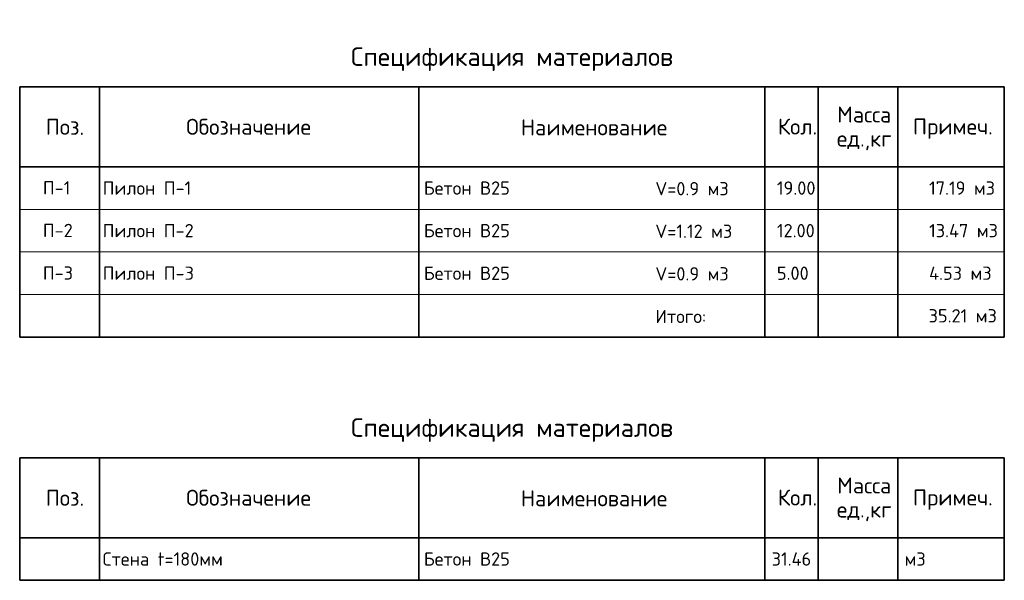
# Model space of a CAD drawing. Header units: millimetres. Extents: x 24002 to 102045, y -250 to 61883.
# Tile 30 of 31: x 83545 to 102045, y 8928 to 19461. Entities that reach past the tile are written whole.
import ezdxf

# ---------------------------------------------------------------- set-up
doc = ezdxf.new("R2010")
doc.units = ezdxf.units.MM
doc.layers.add('Standard', color=7, linetype='Continuous', lineweight=25)
doc.styles.add('ARIAL', font='ARIAL.TTF')
doc.styles.add('ISOCPEUR', font='ISOCPEUR')

msp = doc.modelspace()

# ---------------------------------------------------------------- linework, layer by layer
at = {"layer": 'Standard', "color": 7, "linetype": 'Continuous', "lineweight": 35, "transparency": 33554687}
for p, q in [((83545.1, 18197.6), (102045.1, 18197.6)), ((83545.1, 18197.6), (83545.1, 16697.6)), ((83545.1, 16697.6), (83545.1, 18197.6)), ((85045.1, 18197.6), (85045.1, 16697.6)), ((91045.1, 18197.6), (91045.1, 16697.6)), ((97545.1, 18197.6), (97545.1, 16697.6)), ((98545.1, 18197.6), (98545.1, 16697.6)), ((100045.1, 18197.6), (100045.1, 16697.6)), ((102045.1, 18197.6), (102045.1, 16697.6)), ((83545.1, 16697.6), (83545.1, 15897.6)), ((102045.1, 16697.6), (83545.1, 16697.6)), ((85045.1, 16697.6), (85045.1, 15897.6)), ((91045.1, 16697.6), (91045.1, 15897.6)), ((97545.1, 16697.6), (97545.1, 15897.6)), ((98545.1, 16697.6), (98545.1, 15897.6)), ((100045.1, 16697.6), (100045.1, 15897.6)), ((102045.1, 16697.6), (102045.1, 15897.6)), ((83545.1, 15897.6), (83545.1, 15097.6)), ((85045.1, 15897.6), (85045.1, 15097.6)), ((91045.1, 15897.6), (91045.1, 15097.6)), ((97545.1, 15897.6), (97545.1, 15097.6)), ((98545.1, 15897.6), (98545.1, 15097.6)), ((100045.1, 15897.6), (100045.1, 15097.6)), ((102045.1, 15897.6), (102045.1, 15097.6)), ((83545.1, 15097.6), (83545.1, 13497.6)), ((85045.1, 15097.6), (85045.1, 13497.6)), ((91045.1, 15097.6), (91045.1, 13497.6)), ((97545.1, 15097.6), (97545.1, 13497.6)), ((98545.1, 15097.6), (98545.1, 13497.6)), ((100045.1, 15097.6), (100045.1, 13497.6)), ((102045.1, 15097.6), (102045.1, 13497.6)), ((83545.1, 13497.6), (102045.1, 13497.6)), ((83545.1, 11227.6), (102045.1, 11227.6)), ((83545.1, 11227.6), (83545.1, 9727.6)), ((83545.1, 9727.6), (83545.1, 11227.6)), ((85045.1, 11227.6), (85045.1, 9727.6)), ((91045.1, 11227.6), (91045.1, 9727.6)), ((97545.1, 11227.6), (97545.1, 9727.6)), ((98545.1, 11227.6), (98545.1, 9727.6)), ((100045.1, 11227.6), (100045.1, 9727.6)), ((102045.1, 11227.6), (102045.1, 9727.6)), ((102045.1, 9727.6), (83545.1, 9727.6)), ((83545.1, 9727.6), (83545.1, 8927.6)), ((85045.1, 9727.6), (85045.1, 8927.6)), ((91045.1, 9727.6), (91045.1, 8927.6)), ((97545.1, 9727.6), (97545.1, 8927.6)), ((98545.1, 9727.6), (98545.1, 8927.6)), ((100045.1, 9727.6), (100045.1, 8927.6)), ((102045.1, 9727.6), (102045.1, 8927.6)), ((83545.1, 8927.6), (102045.1, 8927.6))]:
    msp.add_line(p, q, dxfattribs=at)
at = {"layer": 'Standard', "color": 7, "linetype": 'Continuous', "lineweight": 13, "transparency": 33554687}
for p, q in [((83545.1, 15897.6), (102045.1, 15897.6)), ((83545.1, 15097.6), (102045.1, 15097.6)), ((83545.1, 14297.6), (102045.1, 14297.6)), ((83545.1, 9727.6), (102045.1, 9727.6)), ((83545.1, 8927.6), (102045.1, 8927.6))]:
    msp.add_line(p, q, dxfattribs=at)
at = {"layer": 'Standard', "color": 7, "linetype": 'Continuous', "lineweight": 35, "transparency": 33554687}
for points in [[(102045.1, 16697.6), (102045.1, 16697.6)], [(102045.1, 9727.6), (102045.1, 9727.6)]]:
    msp.add_lwpolyline(points, close=True, dxfattribs=at)

# ---------------------------------------------------------------- texts
at = {"layer": 'Standard', "color": 7, "linetype": 'Continuous', "lineweight": 35, "transparency": 33554687, "style": 'ISOCPEUR'}
for s, insert, char_height, width, attachment_point in [('\\A1;{\\fISOCPEUR|i0|b0;\\H350.000000;\\W1.000000;\\C7;Спецификация материалов}\\P', (92795.1, 18497.6), 350, 6122.965, 8), ('\\A1;{\\fISOCPEUR|i0|b0;\\H300.000000;\\W1.000000;\\C7;Поз.}\\P', (84394.7, 17447.2), 300, 873.679, 5), ('\\A1;{\\fISOCPEUR|i0|b0;\\H300.000000;\\W1.000000;\\C7;Обозначение}\\P', (87846.3, 17448.5), 300, 2501.273, 5), ('\\A1;{\\fISOCPEUR|i0|b0;\\H300.000000;\\W1.000000;\\C7;Наименование}\\P', (94337.8, 17437.7), 300, 2786.667, 5), ('\\A1;{\\fISOCPEUR|i0|b0;\\H300.000000;\\W1.000000;\\C7;Кол.}\\P', (98159.9, 17452.2), 300, 888.889, 5), ('\\A1;{\\fISOCPEUR|i0|b0;\\H300.000000;\\W1.000000;\\C7;Примеч.}\\P', (101078.1, 17413.2), 300, 1553.878, 5), ('\\A1;{\\fISOCPEUR|i0|b0;\\H250.000000;\\W1.000000;\\C7;Пилон П-1}\\P', (85103.7, 16297.6), 250, 1667.424, 4), ('\\A1;{\\fISOCPEUR|i0|b0;\\H250.000000;\\W1.000000;\\C7;19.00}\\P', (97771.8, 16297.6), 250, 834.848, 4), ('\\A1;{\\fISOCPEUR|i0|b0;\\H250.000000;\\W1.000000;\\C7;Пилон П-2}\\P', (85103.7, 15497.6), 250, 1721.212, 4), ('\\A1;{\\fISOCPEUR|i0|b0;\\H250.000000;\\W1.000000;\\C7;12.00}\\P', (97771.8, 15497.6), 250, 834.848, 4), ('\\A1;{\\fISOCPEUR|i0|b0;\\H250.000000;\\W1.000000;\\C7;Пилон П-3}\\P', (85103.7, 14697.6), 250, 1721.212, 4), ('\\A1;{\\fISOCPEUR|i0|b0;\\H250.000000;\\W1.000000;\\C7;5.00}\\P', (97771.8, 14697.6), 250, 715.385, 4), ('\\A1;{\\fISOCPEUR|i0|b0;\\H350.000000;\\W1.000000;\\C7;Спецификация материалов}\\P', (92795.1, 11527.6), 350, 6122.965, 8), ('\\A1;{\\fISOCPEUR|i0|b0;\\H300.000000;\\W1.000000;\\C7;Поз.}\\P', (84394.7, 10477.2), 300, 873.679, 5), ('\\A1;{\\fISOCPEUR|i0|b0;\\H300.000000;\\W1.000000;\\C7;Обозначение}\\P', (87846.3, 10478.5), 300, 2501.273, 5), ('\\A1;{\\fISOCPEUR|i0|b0;\\H300.000000;\\W1.000000;\\C7;Наименование}\\P', (94337.8, 10467.7), 300, 2786.667, 5), ('\\A1;{\\fISOCPEUR|i0|b0;\\H300.000000;\\W1.000000;\\C7;Кол.}\\P', (98159.9, 10482.2), 300, 888.889, 5), ('\\A1;{\\fISOCPEUR|i0|b0;\\H300.000000;\\W1.000000;\\C7;Примеч.}\\P', (101078.1, 10443.2), 300, 1553.878, 5), ('\\A1;{\\fISOCPEUR|i0|b0;\\H250.000000;\\W1.000000;\\C7;Стена t=180мм}\\P', (85103.7, 9327.6), 250, 2419.792, 4), ('\\A1;{\\fISOCPEUR|i0|b0;\\H250.000000;\\W1.000000;\\C7;31.46}\\P', (98045.1, 9327.6), 250, 860.294, 5), ('\\A1;{\\fISOCPEUR|i0|b0;\\H250.000000;\\W1.000000;\\C7;м3}\\P', (100171.5, 9327.6), 250, 485.294, 4)]:
    msp.add_mtext(s, dxfattribs=dict(at, insert=insert, char_height=char_height, width=width, attachment_point=attachment_point))
at = {"layer": 'Standard', "color": 7, "linetype": 'Continuous', "lineweight": 35, "transparency": 33554687, "char_height": 300, "width": 1244.513, "attachment_point": 2, "line_spacing_factor": 0.903614, "style": 'ARIAL'}
for insert in [(99412.8, 17829), (99412.8, 10859)]:
    msp.add_mtext('\\A1;{\\fISOCPEUR|i0|b0;\\H300.000000;\\W1.000000;\\C7;Масса}\\P{\\fISOCPEUR|i0|b0;\\H300.000000;\\W1.000000;\\C7;ед.,кг}\\P', dxfattribs=dict(at, insert=insert))
at = {"layer": 'Standard', "color": 7, "linetype": 'Continuous', "lineweight": 13, "transparency": 33554687, "char_height": 250}
for s, insert, width, attachment_point, style in [('}\\P', (91145.1, 16507.6), 86.591, 4, 'ARIAL'), ('\\A1;{\\fISOCPEUR|i0|b0;\\H250.000000;\\W1.000000;\\C7;17.19 м3}\\P', (100631.8, 16297.6), 1311.111, 4, 'ISOCPEUR'), ('\\A1;{\\fISOCPEUR|i0|b0;\\H250.000000;\\W1.000000;\\C7;П-1}\\P', (83980.5, 16176.4), 604.167, 7, 'ISOCPEUR'), ('\\A1;{\\fISOCPEUR|i0|b0;\\H250.000000;\\W1.000000;\\C7;V=0.9 м3}\\P', (95487.9, 16286), 1470.536, 4, 'ISOCPEUR'), ('}\\P', (91145.1, 16147.6), 86.591, 4, 'ARIAL'), ('\\A1;{\\fISOCPEUR|i0|b0;\\H250.000000;\\W1.000000;\\C7;V=1.12 м3}\\P', (95487.9, 15486), 1538.095, 4, 'ISOCPEUR'), ('\\A1;{\\fISOCPEUR|i0|b0;\\H250.000000;\\W1.000000;\\C7;П-2}\\P', (83980.5, 15376.4), 664.583, 7, 'ISOCPEUR'), ('}\\P', (91145.1, 15707.6), 86.591, 4, 'ARIAL'), ('\\A1;{\\fISOCPEUR|i0|b0;\\H250.000000;\\W1.000000;\\C7;13.47 м3}\\P', (100631.8, 15497.6), 1390.909, 4, 'ISOCPEUR'), ('}\\P', (91145.1, 15347.6), 86.591, 4, 'ARIAL'), ('\\A1;{\\fISOCPEUR|i0|b0;\\H250.000000;\\W1.000000;\\C7;П-3}\\P', (83980.5, 14576.4), 664.583, 7, 'ISOCPEUR'), ('}\\P', (91145.1, 14907.6), 86.591, 4, 'ARIAL'), ('\\A1;{\\fISOCPEUR|i0|b0;\\H250.000000;\\W1.000000;\\C7;V=0.9 м3}\\P', (95487.9, 14686), 1470.536, 4, 'ISOCPEUR'), ('\\A1;{\\fISOCPEUR|i0|b0;\\H250.000000;\\W1.000000;\\C7;4.53 м3}\\P', (100631.8, 14697.6), 1269.792, 4, 'ISOCPEUR'), ('}\\P', (91145.1, 14547.6), 86.591, 4, 'ARIAL'), ('\\A1;{\\fISOCPEUR|i0|b0;\\H250.000000;\\W1.000000;\\C7;Итого:}\\P', (95487.9, 13886), 1144.186, 4, 'ISOCPEUR'), ('\\A1;{\\fISOCPEUR|i0|b0;\\H250.000000;\\W1.000000;\\C7;35.21 м3}\\P', (100621.8, 13897.6), 1365.741, 4, 'ISOCPEUR'), ('}\\P', (91145.1, 13307.6), 86.591, 4, 'ARIAL'), ('}\\P', (91145.1, 9537.6), 86.591, 4, 'ARIAL'), ('}\\P', (91145.1, 9177.6), 86.591, 4, 'ARIAL')]:
    msp.add_mtext(s, dxfattribs=dict(at, insert=insert, width=width, attachment_point=attachment_point, style=style))
at = {"layer": 'Standard', "color": 7, "linetype": 'Continuous', "lineweight": 50, "transparency": 33554687, "char_height": 250, "width": 1771.324, "attachment_point": 4, "style": 'ISOCPEUR'}
for insert in [(91138.4, 16297.6), (91138.4, 15497.6), (91138.4, 14697.6), (91138.4, 9327.6)]:
    msp.add_mtext('\\A1;{\\fISOCPEUR|i0|b0;\\H250.000000;\\W1.000000;\\C7;Бетон В25}\\P', dxfattribs=dict(at, insert=insert))

doc.saveas('drawing.dxf')
